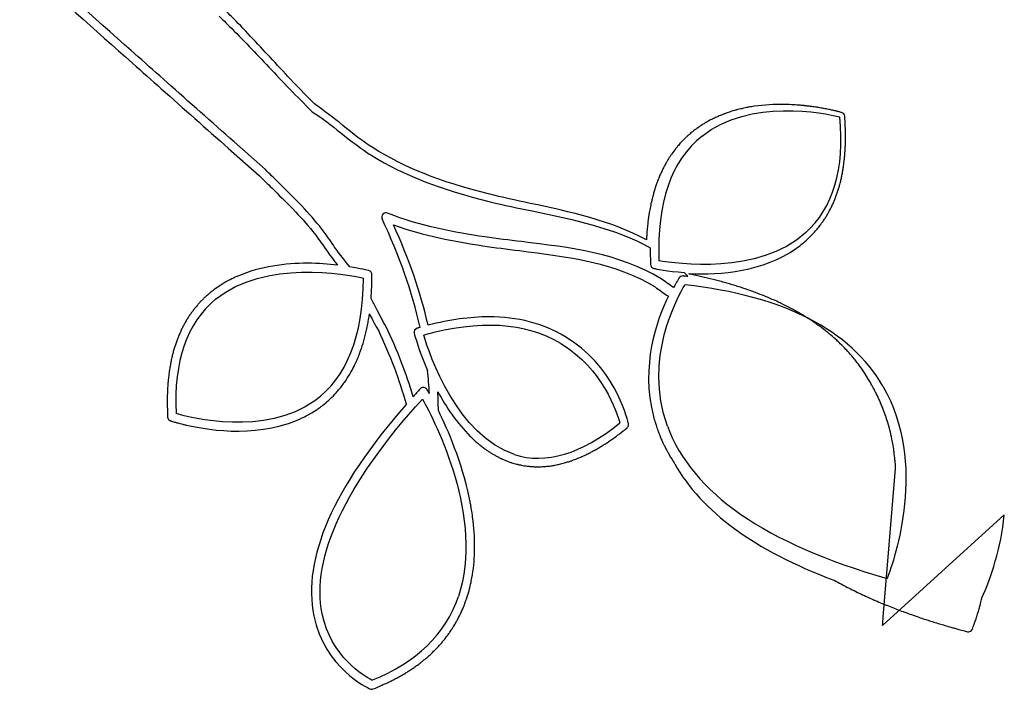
# Model space of a CAD drawing. Header units: millimetres. Extents: x 8.9 to 78.2, y -84.4 to -11.8.
# Tile 1 of 3: x 36.5 to 77.2, y -84.4 to -56.8. Entities that reach past the tile are written whole.
import ezdxf

# ---------------------------------------------------------------- set-up
doc = ezdxf.new("R2010")
doc.units = ezdxf.units.MM
doc.layers.get('0').update_dxf_attribs({"linetype": 'CONTINUOUS'})

msp = doc.modelspace()

# ---------------------------------------------------------------- linework, layer by layer
for p, q in [((44.776, -56.664), (44.922, -56.806)), ((45.156, -62.11), (46.436, -63.244)), ((46.678, -62.987), (45.39, -61.846)), ((50.157, -66.992), (50.016, -66.813)), ((42.898, -73.384), (42.899, -73.384)), ((43.281, -73.487), (43.29, -73.49)), ((48.296, -73.175), (48.296, -73.175)), ((43.424, -73.521), (43.424, -73.521)), ((57.104, -75.145), (57.089, -75.142)), ((72.158, -81.437), (72.669, -75.307)), ((77.151, -77.223), (72.126, -81.778)), ((55.3, -78.883), (55.301, -78.867))]:
    msp.add_line(p, q)
for centre, radius, start, end in [((48.708, -60.454), 0.174, 225.3117, 237.241), ((47.609, -71.687), 4.868, 152.7598, 154.7197), ((46.191, -69.001), 4.675, 296.7614, 300.0033), ((49.317, -78.784), 5.969, 341.4425, 344.806)]:
    msp.add_arc(centre, radius, start, end)
for centre, major_axis, ratio, start_param, end_param in [((13.508, -15.869), (-55.77, 49.401), 0.229298, 3.115092, 3.381655), ((120.209, -121.328), (55.771, -59.51), 0.221573, 3.123526, 3.392223), ((35.798, -66.609), (-15.021, 13.836), 0.672954, 3.912187, 4.17421), ((35.892, -66.183), (-15.331, 14.118), 0.657744, 3.905405, 4.145254), ((63.115, -67.337), (-1.125, 0.614), 0.458572, 3.937585, 4.149466), ((63.632, -67.594), (-0.497, -0.441), 0.376658, 2.652194, 2.708099), ((-4.206, -10.143), (53.176, -62.167), 0.221268, 6.265118, 6.533374), ((-42.922, -146.021), (-114.907, -74.366), 0.217327, 3.131218, 3.401252), ((97.828, -120.597), (-53.537, 51.955), 0.229149, 6.256659, 6.523054), ((21.432, -133.367), (-37.422, -63.214), 0.260235, 3.140883, 3.407835), ((43.534, -71.434), (6.983, -10.603), 0.607071, 1.082785, 1.348595), ((34.2, -71.796), (-17.401, 11.26), 0.723357, 3.838609, 4.009595), ((-485.334, 431.161), (-534.86, 503.427), 0.079728, 3.153029, 3.166042), ((44.471, -74.395), (-2.299, -11.851), 0.733305, 1.894532, 1.976649), ((48.072, -66.857), (-3.969, 10.391), 0.399049, 3.946036, 4.033793), ((71.908, -1.876), (-14.608, -72.949), 0.205433, 6.259314, 6.524158), ((231.642, -21.533), (-168.484, -51.721), 0.184949, 0.009836, 0.279216), ((232.856, -19.216), (-169.827, -54.69), 0.189931, 0.038797, 0.235107), ((37.565, -70.719), (-16.713, 11.401), 0.522776, 3.455346, 3.543533), ((24.461, -64.255), (-30.035, 17.49), 0.402147, 3.277361, 3.349017), ((-1.245, -48.234), (-55.423, 33.343), 0.277762, 2.933478, 3.20222)]:
    msp.add_ellipse(centre, major_axis=major_axis, ratio=ratio, start_param=start_param, end_param=end_param)
for points, knots in [([(36.547, -54.409), (38.074, -55.834), (39.661, -57.239), (41.197, -58.599), (41.594, -58.951), (41.991, -59.303), (42.388, -59.655), (43.31, -60.474), (44.233, -61.292), (45.156, -62.11)], [99, 99, 99, 99, 100, 100, 100, 101, 101, 101, 102, 102, 102, 102]), ([(42.622, -59.391), (42.225, -59.039), (41.828, -58.687), (41.431, -58.335), (39.898, -56.977), (38.314, -55.574), (36.791, -54.153)], [54, 54, 54, 54, 55, 55, 55, 56, 56, 56, 56]), ([(48.698, -60.281), (48.112, -59.688), (47.533, -59.065), (46.973, -58.462), (46.447, -57.895), (45.903, -57.309), (45.352, -56.747), (45.264, -56.658), (45.176, -56.569), (45.087, -56.481)], [542, 542, 542, 542, 543, 543, 543, 544, 544, 544, 545, 545, 545, 545]), ([(62.393, -65.883), (60.929, -65.092), (59.24, -64.73), (57.603, -64.38), (57.006, -64.252), (56.443, -64.131), (55.886, -63.99), (53.863, -63.478), (52.394, -62.893), (51.123, -62.093), (50.698, -61.826), (50.297, -61.505), (49.873, -61.165), (49.496, -60.863), (49.105, -60.55), (48.698, -60.281)], [537, 537, 537, 537, 538, 538, 538, 539, 539, 539, 540, 540, 540, 541, 541, 541, 542, 542, 542, 542]), ([(66.323, -60.475), (66.253, -60.491), (66.183, -60.508), (66.113, -60.527), (66.098, -60.531), (66.083, -60.536), (66.068, -60.54), (66.001, -60.558), (65.936, -60.577), (65.87, -60.598), (65.851, -60.604), (65.833, -60.61), (65.815, -60.616), (65.753, -60.637), (65.69, -60.658), (65.628, -60.681), (65.607, -60.689), (65.587, -60.697), (65.566, -60.705)], [491, 491, 491, 491, 492, 492, 492, 493, 493, 493, 494, 494, 494, 495, 495, 495, 496, 496, 496, 497, 497, 497, 497]), ([(66.841, -60.377), (66.761, -60.389), (66.682, -60.402), (66.602, -60.416), (66.595, -60.418), (66.588, -60.419), (66.581, -60.421)], [487, 487, 487, 487, 488, 488, 488, 489, 489, 489, 489]), ([(69.648, -60.456), (69.631, -60.453), (69.614, -60.45), (69.597, -60.447), (69.56, -60.441), (69.522, -60.434), (69.483, -60.428), (69.465, -60.425), (69.447, -60.422), (69.429, -60.419), (69.388, -60.413), (69.348, -60.407), (69.306, -60.401), (69.288, -60.398), (69.269, -60.396), (69.251, -60.393), (69.207, -60.387), (69.162, -60.381), (69.116, -60.375), (69.099, -60.373), (69.081, -60.371), (69.063, -60.369), (69.015, -60.363), (68.967, -60.358), (68.917, -60.353), (68.901, -60.351), (68.885, -60.349), (68.869, -60.348), (68.816, -60.343), (68.762, -60.337), (68.707, -60.333), (68.697, -60.332), (68.686, -60.331), (68.675, -60.33), (68.476, -60.315), (68.266, -60.304), (68.048, -60.301), (67.666, -60.297), (67.259, -60.317), (66.846, -60.376)], [473, 473, 473, 473, 474, 474, 474, 475, 475, 475, 476, 476, 476, 477, 477, 477, 478, 478, 478, 479, 479, 479, 480, 480, 480, 481, 481, 481, 482, 482, 482, 483, 483, 483, 484, 484, 484, 485, 485, 485, 486, 486, 486, 486]), ([(70.136, -60.555), (70.113, -60.55), (70.088, -60.544), (70.062, -60.538), (70.049, -60.536), (70.037, -60.533), (70.023, -60.53), (69.996, -60.524), (69.968, -60.518), (69.938, -60.512), (69.924, -60.509), (69.91, -60.506), (69.895, -60.503), (69.864, -60.497), (69.833, -60.49), (69.8, -60.484), (69.785, -60.481), (69.769, -60.478), (69.753, -60.475), (69.719, -60.469), (69.684, -60.462), (69.648, -60.456)], [466, 466, 466, 466, 467, 467, 467, 468, 468, 468, 469, 469, 469, 470, 470, 470, 471, 471, 471, 472, 472, 472, 473, 473, 473, 473]), ([(48.614, -60.6), (49.014, -60.86), (49.405, -61.168), (49.784, -61.467), (50.199, -61.795), (50.629, -62.134), (51.072, -62.408), (52.382, -63.219), (53.887, -63.806), (55.952, -64.313), (56.516, -64.451), (57.109, -64.574), (57.683, -64.693), (59.359, -65.039), (61.09, -65.398), (62.55, -66.215)], [11, 11, 11, 11, 12, 12, 12, 13, 13, 13, 14, 14, 14, 15, 15, 15, 16, 16, 16, 16]), ([(65.153, -60.883), (65.128, -60.895), (65.103, -60.908), (65.078, -60.921), (65.026, -60.947), (64.974, -60.975), (64.922, -61.004), (64.895, -61.019), (64.868, -61.034), (64.841, -61.05), (64.792, -61.078), (64.744, -61.107), (64.696, -61.138)], [500, 500, 500, 500, 501, 501, 501, 502, 502, 502, 503, 503, 503, 504, 504, 504, 504]), ([(65.566, -60.705), (65.507, -60.727), (65.448, -60.751), (65.389, -60.776), (65.366, -60.786), (65.343, -60.796), (65.32, -60.806)], [497, 497, 497, 497, 498, 498, 498, 499, 499, 499, 499]), ([(70.262, -60.586), (70.253, -60.583), (70.243, -60.581), (70.233, -60.578), (70.213, -60.573), (70.192, -60.568), (70.17, -60.563), (70.159, -60.561), (70.148, -60.558), (70.136, -60.555)], [463, 463, 463, 463, 464, 464, 464, 465, 465, 465, 466, 466, 466, 466]), ([(70.376, -60.615), (70.364, -60.612), (70.349, -60.608), (70.334, -60.604), (70.327, -60.602), (70.321, -60.6), (70.313, -60.598), (70.298, -60.594), (70.28, -60.59), (70.262, -60.586)], [460, 460, 460, 460, 461, 461, 461, 462, 462, 462, 463, 463, 463, 463]), ([(70.507, -62.915), (70.517, -62.855), (70.526, -62.795), (70.534, -62.734), (70.542, -62.675), (70.548, -62.614), (70.555, -62.554), (70.561, -62.493), (70.568, -62.433), (70.573, -62.372), (70.578, -62.307), (70.582, -62.241), (70.586, -62.175), (70.589, -62.116), (70.594, -62.056), (70.596, -61.996), (70.599, -61.924), (70.599, -61.85), (70.6, -61.776), (70.601, -61.72), (70.603, -61.664), (70.603, -61.606), (70.602, -61.521), (70.6, -61.433), (70.597, -61.345), (70.596, -61.298), (70.596, -61.251), (70.593, -61.203), (70.588, -61.066), (70.579, -60.927), (70.568, -60.786)], [447, 447, 447, 447, 448, 448, 448, 449, 449, 449, 450, 450, 450, 451, 451, 451, 452, 452, 452, 453, 453, 453, 454, 454, 454, 455, 455, 455, 456, 456, 456, 457, 457, 457, 457]), ([(64.61, -61.194), (64.565, -61.224), (64.52, -61.255), (64.476, -61.286), (64.461, -61.297), (64.446, -61.306), (64.431, -61.317), (64.417, -61.328), (64.403, -61.34), (64.388, -61.351), (64.366, -61.368), (64.343, -61.384), (64.321, -61.401), (64.301, -61.416), (64.284, -61.433), (64.265, -61.449), (64.219, -61.486), (64.174, -61.524), (64.13, -61.563), (64.096, -61.593), (64.061, -61.624), (64.028, -61.655), (63.984, -61.697), (63.941, -61.739), (63.899, -61.782), (63.868, -61.814), (63.837, -61.845), (63.806, -61.878), (63.763, -61.925), (63.722, -61.974), (63.68, -62.023), (63.654, -62.055), (63.627, -62.085), (63.601, -62.117)], [505, 505, 505, 505, 506, 506, 506, 507, 507, 507, 508, 508, 508, 509, 509, 509, 510, 510, 510, 511, 511, 511, 512, 512, 512, 513, 513, 513, 514, 514, 514, 515, 515, 515, 516, 516, 516, 516]), ([(63.601, -62.117), (63.545, -62.187), (63.492, -62.26), (63.44, -62.334), (63.415, -62.37), (63.391, -62.407), (63.366, -62.444), (63.325, -62.507), (63.284, -62.57), (63.246, -62.635), (63.222, -62.675), (63.2, -62.718), (63.177, -62.759), (63.147, -62.812), (63.118, -62.865), (63.09, -62.92), (63.067, -62.966), (63.045, -63.014), (63.023, -63.061), (62.997, -63.114), (62.973, -63.167), (62.949, -63.222), (62.928, -63.271), (62.908, -63.322), (62.888, -63.372), (62.866, -63.428), (62.844, -63.484), (62.824, -63.541), (62.805, -63.592), (62.787, -63.644), (62.77, -63.697), (62.75, -63.756), (62.732, -63.817), (62.713, -63.878), (62.698, -63.93), (62.682, -63.983), (62.668, -64.036), (62.65, -64.102), (62.634, -64.17), (62.618, -64.237), (62.606, -64.288), (62.593, -64.339), (62.581, -64.391), (62.563, -64.474), (62.548, -64.561), (62.532, -64.647)], [516, 516, 516, 516, 517, 517, 517, 518, 518, 518, 519, 519, 519, 520, 520, 520, 521, 521, 521, 522, 522, 522, 523, 523, 523, 524, 524, 524, 525, 525, 525, 526, 526, 526, 527, 527, 527, 528, 528, 528, 529, 529, 529, 530, 530, 530, 531, 531, 531, 531]), ([(70.415, -63.42), (70.426, -63.368), (70.437, -63.315), (70.448, -63.262), (70.46, -63.203), (70.471, -63.144), (70.481, -63.084), (70.491, -63.028), (70.499, -62.972), (70.507, -62.915)], [444, 444, 444, 444, 445, 445, 445, 446, 446, 446, 447, 447, 447, 447]), ([(46.436, -63.244), (46.604, -63.411), (46.773, -63.576), (46.941, -63.742), (47.52, -64.308), (48.118, -64.894), (48.632, -65.533), (48.796, -65.736), (48.95, -65.957), (49.098, -66.171), (49.23, -66.36), (49.366, -66.555), (49.511, -66.742), (49.558, -66.802), (49.606, -66.863), (49.653, -66.923)], [103, 103, 103, 103, 104, 104, 104, 105, 105, 105, 106, 106, 106, 107, 107, 107, 108, 108, 108, 108]), ([(69.164, -65.733), (69.235, -65.663), (69.303, -65.59), (69.369, -65.516), (69.392, -65.49), (69.412, -65.462), (69.434, -65.436), (69.477, -65.385), (69.519, -65.335), (69.56, -65.282), (69.587, -65.247), (69.612, -65.209), (69.638, -65.172), (69.671, -65.127), (69.703, -65.082), (69.734, -65.036), (69.762, -64.994), (69.787, -64.951), (69.813, -64.909), (69.84, -64.864), (69.867, -64.821), (69.893, -64.775), (69.919, -64.729), (69.943, -64.682), (69.967, -64.635), (69.991, -64.591), (70.014, -64.546), (70.036, -64.501), (70.06, -64.452), (70.082, -64.401), (70.104, -64.351), (70.124, -64.305), (70.144, -64.259), (70.163, -64.213), (70.184, -64.16), (70.204, -64.107), (70.224, -64.053), (70.241, -64.006), (70.258, -63.959), (70.275, -63.91), (70.293, -63.855), (70.311, -63.8), (70.327, -63.743), (70.342, -63.694), (70.357, -63.644), (70.37, -63.594), (70.386, -63.537), (70.401, -63.479), (70.415, -63.42)], [428, 428, 428, 428, 429, 429, 429, 430, 430, 430, 431, 431, 431, 432, 432, 432, 433, 433, 433, 434, 434, 434, 435, 435, 435, 436, 436, 436, 437, 437, 437, 438, 438, 438, 439, 439, 439, 440, 440, 440, 441, 441, 441, 442, 442, 442, 443, 443, 443, 444, 444, 444, 444]), ([(62.997, -67.484), (61.281, -66.438), (59.224, -66.193), (57.235, -65.956), (56.738, -65.896), (56.223, -65.835), (55.734, -65.762), (54.501, -65.579), (53.06, -65.32), (51.717, -64.781)], [25, 25, 25, 25, 26, 26, 26, 27, 27, 27, 28, 28, 28, 28]), ([(62.532, -64.647), (62.525, -64.685), (62.517, -64.722), (62.511, -64.76), (62.49, -64.884), (62.471, -65.01), (62.455, -65.139)], [531, 531, 531, 531, 532, 532, 532, 533, 533, 533, 533]), ([(49.79, -66.525), (49.65, -66.346), (49.517, -66.154), (49.388, -65.969), (49.236, -65.751), (49.079, -65.525), (48.907, -65.311)], [48, 48, 48, 48, 49, 49, 49, 50, 50, 50, 50]), ([(51.96, -65.262), (53.212, -65.716), (54.515, -65.954), (55.644, -66.127), (56.138, -66.202), (56.654, -66.266), (57.154, -66.328), (59.105, -66.569), (61.122, -66.819), (62.754, -67.823)], [304, 304, 304, 304, 305, 305, 305, 306, 306, 306, 307, 307, 307, 307]), ([(62.455, -65.139), (62.45, -65.184), (62.446, -65.232), (62.441, -65.278), (62.432, -65.365), (62.422, -65.452), (62.415, -65.541), (62.411, -65.597), (62.408, -65.655), (62.404, -65.712), (62.4, -65.769), (62.396, -65.825), (62.393, -65.883)], [533, 533, 533, 533, 534, 534, 534, 535, 535, 535, 536, 536, 536, 537, 537, 537, 537]), ([(68.905, -65.974), (68.914, -65.966), (68.923, -65.959), (68.932, -65.952), (69.011, -65.882), (69.088, -65.81), (69.162, -65.735)], [425, 425, 425, 425, 426, 426, 426, 427, 427, 427, 427]), ([(68.623, -66.197), (68.7, -66.14), (68.776, -66.081), (68.85, -66.018), (68.869, -66.003), (68.887, -65.989), (68.905, -65.974)], [423, 423, 423, 423, 424, 424, 424, 425, 425, 425, 425]), ([(49.653, -66.923), (49.287, -66.881), (48.865, -66.849), (48.41, -66.849), (47.506, -66.849), (46.48, -66.974), (45.542, -67.377), (45.527, -67.384), (45.512, -67.391), (45.496, -67.398), (45.406, -67.437), (45.317, -67.48), (45.229, -67.525), (45.204, -67.538), (45.179, -67.551), (45.154, -67.564), (45.053, -67.618), (44.953, -67.674), (44.856, -67.736)], [108, 108, 108, 108, 109, 109, 109, 110, 110, 110, 111, 111, 111, 112, 112, 112, 113, 113, 113, 114, 114, 114, 114]), ([(62.564, -66.898), (62.568, -66.978), (62.625, -67.045), (62.703, -67.061), (62.759, -67.074), (63.245, -67.175), (63.953, -67.228)], [17, 17, 17, 17, 18, 18, 18, 19, 19, 19, 19]), ([(63.913, -67.374), (63.906, -67.373), (63.9, -67.373), (63.894, -67.373), (63.836, -67.373), (63.781, -67.401), (63.748, -67.449)], [21, 21, 21, 21, 22, 22, 22, 23, 23, 23, 23]), ([(71.808, -72.101), (71.798, -72.081), (71.79, -72.061), (71.78, -72.041), (71.74, -71.962), (71.695, -71.888), (71.652, -71.811), (71.62, -71.753), (71.59, -71.695), (71.556, -71.638), (71.503, -71.547), (71.445, -71.46), (71.387, -71.372), (71.351, -71.316), (71.315, -71.259), (71.276, -71.204), (71.216, -71.118), (71.152, -71.034), (71.087, -70.95), (71.046, -70.897), (71.006, -70.843), (70.963, -70.79), (70.896, -70.708), (70.825, -70.627), (70.753, -70.547), (70.708, -70.497), (70.664, -70.446), (70.617, -70.397), (70.543, -70.318), (70.465, -70.241), (70.386, -70.165), (70.337, -70.117), (70.289, -70.07), (70.238, -70.024), (70.156, -69.948), (70.071, -69.875), (69.985, -69.802), (69.933, -69.758), (69.881, -69.714), (69.827, -69.671), (69.737, -69.599), (69.645, -69.529), (69.552, -69.46), (69.496, -69.419), (69.44, -69.378), (69.382, -69.338), (69.286, -69.27), (69.186, -69.203), (69.085, -69.138), (69.026, -69.1), (68.966, -69.062), (68.905, -69.025), (68.801, -68.961), (68.695, -68.898), (68.587, -68.837), (68.524, -68.801), (68.46, -68.766), (68.395, -68.732), (68.284, -68.672), (68.171, -68.613), (68.055, -68.556), (67.989, -68.523), (67.921, -68.491), (67.853, -68.459), (67.735, -68.403), (67.615, -68.349), (67.492, -68.296), (67.421, -68.265), (67.35, -68.236), (67.278, -68.207), (67.152, -68.155), (67.026, -68.104), (66.896, -68.056), (66.822, -68.028), (66.746, -68.002), (66.671, -67.975), (66.538, -67.927), (66.405, -67.881), (66.267, -67.836), (66.19, -67.811), (66.111, -67.788), (66.033, -67.764), (65.893, -67.72), (65.751, -67.677), (65.606, -67.637), (65.527, -67.615), (65.445, -67.594), (65.364, -67.573), (65.215, -67.534), (65.066, -67.495), (64.913, -67.458), (64.833, -67.439), (64.75, -67.422), (64.669, -67.404), (64.509, -67.368), (64.35, -67.333), (64.186, -67.3), (64.173, -67.298), (64.162, -67.295), (64.149, -67.292)], [387, 387, 387, 387, 388, 388, 388, 389, 389, 389, 390, 390, 390, 391, 391, 391, 392, 392, 392, 393, 393, 393, 394, 394, 394, 395, 395, 395, 396, 396, 396, 397, 397, 397, 398, 398, 398, 399, 399, 399, 400, 400, 400, 401, 401, 401, 402, 402, 402, 403, 403, 403, 404, 404, 404, 405, 405, 405, 406, 406, 406, 407, 407, 407, 408, 408, 408, 409, 409, 409, 410, 410, 410, 411, 411, 411, 412, 412, 412, 413, 413, 413, 414, 414, 414, 415, 415, 415, 416, 416, 416, 417, 417, 417, 418, 418, 418, 419, 419, 419, 420, 420, 420, 420]), ([(44.821, -67.759), (44.736, -67.813), (44.653, -67.871), (44.571, -67.932), (44.542, -67.954), (44.513, -67.976), (44.484, -67.999), (44.457, -68.02), (44.429, -68.039), (44.403, -68.061), (44.364, -68.093), (44.327, -68.128), (44.289, -68.161), (44.268, -68.179), (44.246, -68.195), (44.225, -68.214), (44.215, -68.223), (44.205, -68.234), (44.195, -68.243)], [115, 115, 115, 115, 116, 116, 116, 117, 117, 117, 118, 118, 118, 119, 119, 119, 120, 120, 120, 121, 121, 121, 121]), ([(63.301, -68.208), (62.817, -69.185), (62.139, -71.065), (62.686, -73.17), (62.707, -73.248), (62.728, -73.326), (62.751, -73.404), (62.758, -73.428), (62.767, -73.451), (62.774, -73.475)], [308, 308, 308, 308, 309, 309, 309, 310, 310, 310, 311, 311, 311, 311]), ([(44.195, -68.243), (44.162, -68.274), (44.131, -68.305), (44.099, -68.337), (44.059, -68.377), (44.019, -68.417), (43.98, -68.458), (43.948, -68.492), (43.918, -68.527), (43.887, -68.563), (43.851, -68.604), (43.815, -68.645), (43.781, -68.687), (43.751, -68.725), (43.721, -68.764), (43.691, -68.803), (43.66, -68.845), (43.629, -68.887), (43.598, -68.93), (43.569, -68.972), (43.541, -69.014), (43.513, -69.058), (43.485, -69.1), (43.458, -69.143), (43.431, -69.187), (43.404, -69.233), (43.377, -69.279), (43.351, -69.326), (43.327, -69.37), (43.303, -69.414), (43.28, -69.459)], [121, 121, 121, 121, 122, 122, 122, 123, 123, 123, 124, 124, 124, 125, 125, 125, 126, 126, 126, 127, 127, 127, 128, 128, 128, 129, 129, 129, 130, 130, 130, 131, 131, 131, 131]), ([(50.923, -69.239), (50.937, -69.156), (50.951, -69.072), (50.963, -68.987), (50.965, -68.97), (50.969, -68.953), (50.971, -68.936)], [189, 189, 189, 189, 190, 190, 190, 191, 191, 191, 191]), ([(50.852, -69.601), (50.871, -69.516), (50.888, -69.429), (50.904, -69.342), (50.91, -69.307), (50.917, -69.273), (50.923, -69.239)], [187, 187, 187, 187, 188, 188, 188, 189, 189, 189, 189]), ([(61.645, -73.432), (61.577, -73.138), (61.029, -71.053), (59.033, -69.862), (58.134, -69.326), (57.085, -69.057), (55.897, -69.057), (55.119, -69.057), (54.281, -69.174), (53.387, -69.404)], [300, 300, 300, 300, 301, 301, 301, 302, 302, 302, 303, 303, 303, 303]), ([(43.206, -69.608), (43.185, -69.653), (43.165, -69.699), (43.145, -69.745), (43.122, -69.797), (43.099, -69.85), (43.078, -69.904), (43.06, -69.95), (43.042, -69.998), (43.025, -70.046), (43.004, -70.101), (42.985, -70.157), (42.966, -70.213)], [132, 132, 132, 132, 133, 133, 133, 134, 134, 134, 135, 135, 135, 136, 136, 136, 136]), ([(50.462, -70.826), (50.471, -70.804), (50.481, -70.782), (50.49, -70.759), (50.521, -70.685), (50.551, -70.609), (50.58, -70.532), (50.588, -70.51), (50.596, -70.487), (50.605, -70.464), (50.702, -70.193), (50.785, -69.907), (50.852, -69.603)], [182, 182, 182, 182, 183, 183, 183, 184, 184, 184, 185, 185, 185, 186, 186, 186, 186]), ([(42.966, -70.213), (42.95, -70.262), (42.935, -70.311), (42.92, -70.361), (42.903, -70.419), (42.886, -70.477), (42.87, -70.536)], [136, 136, 136, 136, 137, 137, 137, 138, 138, 138, 138]), ([(42.87, -70.536), (42.857, -70.588), (42.844, -70.64), (42.832, -70.692), (42.818, -70.752), (42.803, -70.812), (42.791, -70.874), (42.779, -70.927), (42.77, -70.983), (42.76, -71.038), (42.748, -71.1), (42.737, -71.161), (42.727, -71.224), (42.718, -71.282), (42.711, -71.341), (42.703, -71.4), (42.695, -71.463), (42.686, -71.525), (42.679, -71.589), (42.673, -71.651), (42.668, -71.716), (42.663, -71.78), (42.657, -71.842), (42.651, -71.904), (42.648, -71.967), (42.643, -72.037), (42.641, -72.109), (42.639, -72.18)], [138, 138, 138, 138, 139, 139, 139, 140, 140, 140, 141, 141, 141, 142, 142, 142, 143, 143, 143, 144, 144, 144, 145, 145, 145, 146, 146, 146, 147, 147, 147, 147]), ([(50.348, -71.073), (50.352, -71.065), (50.356, -71.058), (50.36, -71.05), (50.395, -70.977), (50.429, -70.902), (50.462, -70.826)], [180, 180, 180, 180, 181, 181, 181, 182, 182, 182, 182]), ([(48.773, -72.898), (48.821, -72.866), (48.87, -72.834), (48.918, -72.8), (48.937, -72.786), (48.954, -72.771), (48.972, -72.758), (48.992, -72.742), (49.012, -72.726), (49.032, -72.71), (49.215, -72.569), (49.386, -72.414), (49.544, -72.246), (49.561, -72.227), (49.579, -72.209), (49.595, -72.191), (49.643, -72.139), (49.688, -72.086), (49.733, -72.031), (49.75, -72.01), (49.767, -71.989), (49.784, -71.968), (49.829, -71.911), (49.873, -71.854), (49.916, -71.795)], [170, 170, 170, 170, 171, 171, 171, 172, 172, 172, 173, 173, 173, 174, 174, 174, 175, 175, 175, 176, 176, 176, 177, 177, 177, 178, 178, 178, 178]), ([(42.639, -72.18), (42.636, -72.24), (42.633, -72.299), (42.632, -72.36), (42.631, -72.443), (42.632, -72.529), (42.632, -72.614), (42.632, -72.665), (42.631, -72.714), (42.633, -72.766), (42.636, -72.904), (42.641, -73.044), (42.649, -73.187)], [147, 147, 147, 147, 148, 148, 148, 149, 149, 149, 150, 150, 150, 151, 151, 151, 151]), ([(53.211, -71.972), (53.205, -71.972), (53.199, -71.971), (53.193, -71.971), (53.144, -71.971), (53.097, -71.992), (53.064, -72.028)], [37, 37, 37, 37, 38, 38, 38, 39, 39, 39, 39]), ([(53.442, -72.223), (53.389, -72.131), (53.355, -72.074), (53.344, -72.056), (53.315, -72.009), (53.266, -71.978), (53.211, -71.972)], [35, 35, 35, 35, 36, 36, 36, 37, 37, 37, 37]), ([(72.136, -72.808), (72.098, -72.713), (72.057, -72.619), (72.015, -72.525), (72.004, -72.501), (71.994, -72.476), (71.983, -72.452), (71.941, -72.361), (71.895, -72.271), (71.848, -72.18), (71.837, -72.159), (71.828, -72.137), (71.816, -72.115), (71.814, -72.111), (71.811, -72.106), (71.808, -72.101)], [382, 382, 382, 382, 383, 383, 383, 384, 384, 384, 385, 385, 385, 386, 386, 386, 387, 387, 387, 387]), ([(52.494, -72.661), (49.477, -76.097), (48.193, -79.028), (48.679, -81.38), (49.126, -83.542), (50.913, -84.359), (50.989, -84.393), (51.031, -84.412), (51.081, -84.413), (51.124, -84.396)], [193, 193, 193, 193, 194, 194, 194, 195, 195, 195, 196, 196, 196, 196]), ([(48.529, -73.049), (48.531, -73.048), (48.534, -73.046), (48.537, -73.045), (48.611, -73.002), (48.685, -72.956), (48.757, -72.908)], [166, 166, 166, 166, 167, 167, 167, 168, 168, 168, 168]), ([(72.269, -73.166), (72.235, -73.068), (72.198, -72.97), (72.16, -72.872), (72.152, -72.851), (72.145, -72.829), (72.136, -72.808)], [380, 380, 380, 380, 381, 381, 381, 382, 382, 382, 382]), ([(42.899, -73.384), (42.921, -73.391), (42.945, -73.398), (42.972, -73.406), (42.989, -73.41), (43.008, -73.416), (43.026, -73.421), (43.038, -73.424), (43.05, -73.427), (43.063, -73.431), (43.09, -73.438), (43.119, -73.446), (43.149, -73.454), (43.156, -73.456), (43.162, -73.457), (43.17, -73.459)], [154, 154, 154, 154, 155, 155, 155, 156, 156, 156, 157, 157, 157, 158, 158, 158, 159, 159, 159, 159]), ([(57.089, -75.142), (57.106, -75.146), (57.124, -75.149), (57.142, -75.153), (57.212, -75.168), (57.283, -75.183), (57.354, -75.195), (57.395, -75.201), (57.438, -75.205), (57.48, -75.21), (57.527, -75.216), (57.574, -75.223), (57.622, -75.227), (57.67, -75.231), (57.719, -75.232), (57.768, -75.234), (57.81, -75.235), (57.852, -75.238), (57.894, -75.238), (57.945, -75.238), (57.998, -75.236), (58.05, -75.234), (58.089, -75.233), (58.129, -75.232), (58.169, -75.229), (58.223, -75.225), (58.277, -75.219), (58.331, -75.213), (58.37, -75.209), (58.409, -75.205), (58.448, -75.2), (58.503, -75.192), (58.558, -75.182), (58.614, -75.172), (58.653, -75.165), (58.691, -75.158), (58.73, -75.15), (58.786, -75.138), (58.843, -75.124), (58.9, -75.11), (58.938, -75.1), (58.977, -75.09), (59.015, -75.079), (59.072, -75.063), (59.13, -75.046), (59.187, -75.028), (59.226, -75.015), (59.266, -75.002), (59.305, -74.988), (59.362, -74.968), (59.419, -74.947), (59.477, -74.925), (59.517, -74.91), (59.558, -74.893), (59.599, -74.876), (59.656, -74.852), (59.713, -74.828), (59.77, -74.803), (59.812, -74.783), (59.854, -74.763), (59.897, -74.743), (59.953, -74.716), (60.009, -74.689), (60.066, -74.659), (60.11, -74.637), (60.155, -74.612), (60.2, -74.588), (60.255, -74.558), (60.309, -74.528), (60.364, -74.496), (60.412, -74.468), (60.461, -74.439), (60.509, -74.409), (60.561, -74.377), (60.614, -74.346), (60.666, -74.313), (60.719, -74.279), (60.772, -74.242), (60.826, -74.207), (60.874, -74.174), (60.923, -74.142), (60.972, -74.108), (61.034, -74.065), (61.097, -74.018), (61.159, -73.972), (61.2, -73.942), (61.24, -73.914), (61.28, -73.883), (61.383, -73.805), (61.487, -73.723), (61.592, -73.637), (61.63, -73.606), (61.653, -73.561), (61.656, -73.513), (61.657, -73.497), (61.656, -73.481), (61.653, -73.464)], [267, 267, 267, 267, 268, 268, 268, 269, 269, 269, 270, 270, 270, 271, 271, 271, 272, 272, 272, 273, 273, 273, 274, 274, 274, 275, 275, 275, 276, 276, 276, 277, 277, 277, 278, 278, 278, 279, 279, 279, 280, 280, 280, 281, 281, 281, 282, 282, 282, 283, 283, 283, 284, 284, 284, 285, 285, 285, 286, 286, 286, 287, 287, 287, 288, 288, 288, 289, 289, 289, 290, 290, 290, 291, 291, 291, 292, 292, 292, 293, 293, 293, 294, 294, 294, 295, 295, 295, 296, 296, 296, 297, 297, 297, 298, 298, 298, 299, 299, 299, 299]), ([(62.774, -73.475), (62.797, -73.547), (62.82, -73.619), (62.846, -73.692), (62.85, -73.702), (62.853, -73.712), (62.857, -73.723)], [311, 311, 311, 311, 312, 312, 312, 313, 313, 313, 313]), ([(72.478, -73.922), (72.476, -73.91), (72.473, -73.898), (72.471, -73.885), (72.447, -73.78), (72.42, -73.675), (72.391, -73.57), (72.387, -73.555), (72.383, -73.541), (72.379, -73.526), (72.351, -73.424), (72.319, -73.322), (72.286, -73.221), (72.28, -73.202), (72.275, -73.184), (72.269, -73.166)], [375, 375, 375, 375, 376, 376, 376, 377, 377, 377, 378, 378, 378, 379, 379, 379, 380, 380, 380, 380]), ([(62.874, -73.768), (62.897, -73.829), (62.92, -73.889), (62.944, -73.949), (62.955, -73.976), (62.966, -74.003), (62.977, -74.03), (62.987, -74.052), (62.995, -74.074), (63.005, -74.096), (63.018, -74.127), (63.033, -74.157), (63.047, -74.187)], [314, 314, 314, 314, 315, 315, 315, 316, 316, 316, 317, 317, 317, 318, 318, 318, 318]), ([(55.129, -73.984), (55.134, -73.989), (55.138, -73.993), (55.143, -73.997), (55.201, -74.055), (55.26, -74.11), (55.32, -74.164), (55.335, -74.178), (55.349, -74.191), (55.364, -74.204)], [248, 248, 248, 248, 249, 249, 249, 250, 250, 250, 251, 251, 251, 251]), ([(55.364, -74.204), (55.415, -74.249), (55.467, -74.292), (55.52, -74.335), (55.543, -74.354), (55.567, -74.374), (55.591, -74.393), (55.636, -74.428), (55.682, -74.462), (55.729, -74.496), (55.761, -74.519), (55.792, -74.542), (55.824, -74.564), (55.865, -74.592), (55.906, -74.618), (55.948, -74.645), (55.986, -74.669), (56.025, -74.694), (56.064, -74.718), (56.101, -74.74), (56.14, -74.76), (56.178, -74.781), (56.222, -74.805), (56.266, -74.83), (56.312, -74.853), (56.348, -74.871), (56.385, -74.887), (56.421, -74.904), (56.47, -74.926), (56.518, -74.95), (56.567, -74.97), (56.607, -74.986), (56.647, -75), (56.687, -75.015), (56.735, -75.033), (56.783, -75.052), (56.832, -75.068)], [251, 251, 251, 251, 252, 252, 252, 253, 253, 253, 254, 254, 254, 255, 255, 255, 256, 256, 256, 257, 257, 257, 258, 258, 258, 259, 259, 259, 260, 260, 260, 261, 261, 261, 262, 262, 262, 263, 263, 263, 263]), ([(63.047, -74.187), (63.064, -74.226), (63.082, -74.265), (63.1, -74.303), (63.121, -74.346), (63.142, -74.388), (63.163, -74.431)], [318, 318, 318, 318, 319, 319, 319, 320, 320, 320, 320]), ([(63.163, -74.431), (63.186, -74.476), (63.209, -74.522), (63.233, -74.567), (63.251, -74.601), (63.27, -74.634), (63.289, -74.668)], [320, 320, 320, 320, 321, 321, 321, 322, 322, 322, 322]), ([(55.235, -77.391), (55.222, -77.283), (55.206, -77.175), (55.189, -77.067), (55.183, -77.028), (55.176, -76.99), (55.17, -76.951), (55.159, -76.89), (55.149, -76.829), (55.138, -76.769), (55.125, -76.703), (55.113, -76.639), (55.099, -76.574), (55.094, -76.549), (55.089, -76.524), (55.084, -76.5)], [240, 240, 240, 240, 241, 241, 241, 242, 242, 242, 243, 243, 243, 244, 244, 244, 245, 245, 245, 245]), ([(55.277, -77.793), (55.276, -77.778), (55.274, -77.762), (55.273, -77.747), (55.264, -77.647), (55.254, -77.547), (55.242, -77.448), (55.239, -77.429), (55.238, -77.41), (55.235, -77.391)], [237, 237, 237, 237, 238, 238, 238, 239, 239, 239, 240, 240, 240, 240]), ([(55.088, -80.308), (55.114, -80.207), (55.138, -80.105), (55.16, -80.003), (55.164, -79.985), (55.168, -79.967), (55.171, -79.949)], [232, 232, 232, 232, 233, 233, 233, 234, 234, 234, 234]), ([(70.131, -79.92), (70.232, -79.974), (70.335, -80.026), (70.439, -80.078), (70.448, -80.082), (70.457, -80.087), (70.466, -80.091)], [328, 328, 328, 328, 329, 329, 329, 330, 330, 330, 330]), ([(70.466, -80.091), (70.565, -80.145), (70.664, -80.197), (70.766, -80.249), (70.78, -80.256), (70.793, -80.263), (70.807, -80.27), (70.904, -80.32), (71.003, -80.369), (71.103, -80.417), (71.122, -80.427), (71.142, -80.437), (71.162, -80.446), (71.258, -80.492), (71.355, -80.538), (71.453, -80.583), (71.478, -80.595), (71.503, -80.606), (71.528, -80.617), (71.623, -80.66), (71.719, -80.703), (71.816, -80.745), (71.846, -80.759), (71.877, -80.772), (71.908, -80.785), (72.001, -80.825), (72.095, -80.865), (72.19, -80.904), (72.227, -80.919), (72.263, -80.934), (72.3, -80.949), (72.392, -80.986), (72.484, -81.023), (72.577, -81.059), (72.62, -81.076), (72.663, -81.092), (72.706, -81.109), (72.795, -81.143), (72.885, -81.177), (72.976, -81.21), (73.025, -81.229), (73.076, -81.247), (73.126, -81.265), (73.213, -81.296), (73.299, -81.327), (73.387, -81.358), (73.444, -81.378), (73.503, -81.398), (73.561, -81.417), (73.643, -81.446), (73.726, -81.474), (73.81, -81.502), (73.876, -81.524), (73.944, -81.545), (74.011, -81.567), (74.089, -81.592), (74.166, -81.617), (74.246, -81.641), (74.322, -81.665), (74.401, -81.689), (74.479, -81.712), (74.551, -81.734), (74.622, -81.756), (74.694, -81.778), (74.789, -81.805), (74.885, -81.833), (74.981, -81.86), (75.039, -81.876), (75.096, -81.893), (75.154, -81.909), (75.31, -81.953), (75.468, -81.996), (75.628, -82.037)], [330, 330, 330, 330, 331, 331, 331, 332, 332, 332, 333, 333, 333, 334, 334, 334, 335, 335, 335, 336, 336, 336, 337, 337, 337, 338, 338, 338, 339, 339, 339, 340, 340, 340, 341, 341, 341, 342, 342, 342, 343, 343, 343, 344, 344, 344, 345, 345, 345, 346, 346, 346, 347, 347, 347, 348, 348, 348, 349, 349, 349, 350, 350, 350, 351, 351, 351, 352, 352, 352, 353, 353, 353, 354, 354, 354, 354]), ([(54.682, -81.389), (54.702, -81.347), (54.723, -81.306), (54.743, -81.264), (54.769, -81.208), (54.793, -81.152), (54.817, -81.096), (54.835, -81.053), (54.853, -81.012), (54.87, -80.969), (54.876, -80.954), (54.883, -80.94), (54.889, -80.925), (54.911, -80.867), (54.931, -80.808), (54.952, -80.75), (54.958, -80.731), (54.966, -80.714), (54.972, -80.695)], [223, 223, 223, 223, 224, 224, 224, 225, 225, 225, 226, 226, 226, 227, 227, 227, 228, 228, 228, 229, 229, 229, 229]), ([(76.101, -81.131), (76.108, -81.107), (76.115, -81.084), (76.122, -81.058), (76.136, -81.008), (76.151, -80.954), (76.165, -80.9), (76.169, -80.887), (76.172, -80.875), (76.176, -80.862)], [359, 359, 359, 359, 360, 360, 360, 361, 361, 361, 362, 362, 362, 362]), ([(54.266, -82.086), (54.299, -82.04), (54.33, -81.993), (54.361, -81.946), (54.388, -81.905), (54.415, -81.864), (54.441, -81.822), (54.471, -81.773), (54.501, -81.723), (54.53, -81.673), (54.553, -81.631), (54.577, -81.59), (54.6, -81.548), (54.628, -81.496), (54.655, -81.443), (54.682, -81.389)], [218, 218, 218, 218, 219, 219, 219, 220, 220, 220, 221, 221, 221, 222, 222, 222, 223, 223, 223, 223]), ([(75.833, -81.931), (75.848, -81.895), (75.923, -81.706), (76.021, -81.399), (76.026, -81.385), (76.03, -81.369), (76.035, -81.355)], [355, 355, 355, 355, 356, 356, 356, 357, 357, 357, 357]), ([(53.869, -82.584), (53.906, -82.543), (53.942, -82.502), (53.977, -82.46), (54.011, -82.42), (54.043, -82.38), (54.076, -82.34), (54.11, -82.297), (54.144, -82.253), (54.177, -82.208), (54.207, -82.168), (54.237, -82.127), (54.266, -82.086)], [214, 214, 214, 214, 215, 215, 215, 216, 216, 216, 217, 217, 217, 218, 218, 218, 218]), ([(51.124, -84.396), (51.245, -84.349), (51.364, -84.3), (51.479, -84.249), (51.521, -84.231), (51.56, -84.212), (51.6, -84.194), (51.674, -84.16), (51.748, -84.127), (51.819, -84.092), (51.866, -84.069), (51.912, -84.044), (51.958, -84.021), (52.02, -83.989), (52.083, -83.958), (52.143, -83.925), (52.192, -83.898), (52.239, -83.87), (52.286, -83.843), (52.342, -83.811), (52.398, -83.78), (52.451, -83.747), (52.5, -83.717), (52.547, -83.687), (52.594, -83.656), (52.644, -83.624), (52.695, -83.592), (52.744, -83.559), (52.791, -83.527), (52.837, -83.494), (52.882, -83.461), (52.929, -83.428), (52.976, -83.394), (53.022, -83.36), (53.067, -83.326), (53.11, -83.291), (53.154, -83.257), (53.197, -83.222), (53.241, -83.187), (53.284, -83.151), (53.326, -83.115), (53.367, -83.079), (53.408, -83.042), (53.45, -83.005), (53.491, -82.969), (53.53, -82.931), (53.57, -82.894), (53.608, -82.856), (53.647, -82.818), (53.686, -82.779), (53.724, -82.74), (53.762, -82.701)], [196, 196, 196, 196, 197, 197, 197, 198, 198, 198, 199, 199, 199, 200, 200, 200, 201, 201, 201, 202, 202, 202, 203, 203, 203, 204, 204, 204, 205, 205, 205, 206, 206, 206, 207, 207, 207, 208, 208, 208, 209, 209, 209, 210, 210, 210, 211, 211, 211, 212, 212, 212, 213, 213, 213, 213])]:
    msp.add_open_spline(points, degree=3, knots=knots)
for points in [[(44.922, -56.806), (45.01, -56.893), (45.099, -56.979), (45.187, -57.067)], [(45.187, -57.067), (45.741, -57.619), (46.289, -58.197), (46.82, -58.757)], [(46.82, -58.757), (47.392, -59.36), (47.984, -59.983), (48.586, -60.578)], [(45.39, -61.846), (44.467, -61.028), (43.544, -60.21), (42.622, -59.391)], [(64.685, -61.604), (66.671, -60.025), (69.742, -60.66), (70.372, -60.813)], [(66.357, -60.467), (66.346, -60.469), (66.335, -60.472), (66.323, -60.475)], [(66.581, -60.421), (66.506, -60.435), (66.432, -60.45), (66.357, -60.467)], [(66.846, -60.376), (66.845, -60.376), (66.843, -60.377), (66.841, -60.377)], [(65.32, -60.806), (65.264, -60.831), (65.209, -60.856), (65.153, -60.883)], [(70.385, -60.617), (70.382, -60.617), (70.379, -60.616), (70.376, -60.615)], [(70.442, -60.634), (70.434, -60.631), (70.413, -60.625), (70.385, -60.617)], [(70.568, -60.786), (70.561, -60.714), (70.511, -60.654), (70.442, -60.634)], [(64.696, -61.138), (64.667, -61.156), (64.638, -61.175), (64.61, -61.194)], [(47.188, -63.49), (47.02, -63.325), (46.852, -63.16), (46.678, -62.987)], [(48.907, -65.311), (48.38, -64.657), (47.774, -64.064), (47.188, -63.49)], [(51.523, -64.824), (51.473, -64.877), (51.461, -64.955), (51.492, -65.021)], [(51.717, -64.781), (51.65, -64.754), (51.573, -64.771), (51.523, -64.824)], [(68.959, -65.592), (66.998, -67.349), (63.619, -66.867), (62.91, -66.742)], [(69.162, -65.735), (69.163, -65.734), (69.163, -65.733), (69.164, -65.733)], [(50.016, -66.813), (49.94, -66.717), (49.865, -66.621), (49.79, -66.525)], [(62.55, -66.215), (62.549, -66.438), (62.552, -66.664), (62.564, -66.898)], [(64.153, -67.272), (65.446, -67.334), (67.215, -67.191), (68.58, -66.227)], [(68.58, -66.227), (68.594, -66.217), (68.608, -66.207), (68.623, -66.197)], [(44.625, -68.335), (46.664, -66.668), (50.018, -67.304), (50.72, -67.462)], [(50.942, -67.152), (50.899, -67.14), (50.608, -67.065), (50.157, -66.992)], [(51.073, -67.321), (51.073, -67.242), (51.019, -67.172), (50.942, -67.152)], [(51.039, -68.304), (51.063, -67.989), (51.075, -67.662), (51.073, -67.321)], [(64.103, -67.397), (64.039, -67.39), (63.977, -67.381), (63.913, -67.374)], [(44.856, -67.736), (44.844, -67.743), (44.833, -67.751), (44.821, -67.759)], [(63.26, -73.558), (62.249, -70.796), (63.677, -68.236), (63.984, -67.736)], [(63.512, -67.843), (63.332, -67.728), (63.157, -67.602), (62.997, -67.484)], [(63.748, -67.449), (63.732, -67.474), (63.639, -67.613), (63.512, -67.843)], [(62.754, -67.823), (62.913, -67.943), (63.102, -68.081), (63.301, -68.208)], [(51.258, -68.722), (51.186, -68.582), (51.114, -68.443), (51.039, -68.304)], [(50.971, -68.936), (51.093, -69.173), (51.219, -69.416), (51.352, -69.636)], [(51.662, -69.469), (51.517, -69.228), (51.385, -68.971), (51.258, -68.722)], [(50.852, -69.603), (50.852, -69.602), (50.852, -69.602), (50.852, -69.601)], [(52.938, -69.529), (52.847, -69.556), (52.793, -69.651), (52.818, -69.743)], [(52.818, -69.743), (52.835, -69.81), (53.007, -70.447), (53.363, -71.265)], [(53.062, -69.495), (53.02, -69.506), (52.98, -69.517), (52.938, -69.529)], [(56.946, -74.732), (54.6, -73.972), (53.447, -70.607), (53.207, -69.819)], [(58.865, -70.161), (60.591, -71.189), (61.176, -72.986), (61.298, -73.433)], [(49.916, -71.795), (49.928, -71.779), (49.939, -71.762), (49.951, -71.746)], [(53.064, -72.028), (52.964, -72.136), (52.867, -72.243), (52.771, -72.349)], [(53.792, -72.147), (54.135, -72.781), (54.578, -73.438), (55.129, -73.984)], [(72.147, -71.918), (73.992, -75.091), (72.626, -79.046), (72.319, -79.839)], [(48.713, -72.513), (46.657, -73.999), (43.617, -73.225), (42.995, -73.044)], [(49.024, -81.303), (48.551, -78.998), (49.981, -75.938), (53.16, -72.445)], [(53.16, -72.445), (53.683, -73.387), (55.721, -77.383), (54.638, -80.583)], [(48.757, -72.908), (48.759, -72.907), (48.761, -72.906), (48.762, -72.905)], [(48.762, -72.905), (48.766, -72.903), (48.769, -72.9), (48.773, -72.898)], [(55.084, -76.5), (54.776, -75.034), (54.216, -73.733), (53.812, -72.922)], [(42.649, -73.187), (42.653, -73.259), (42.701, -73.321), (42.769, -73.344)], [(42.769, -73.344), (42.783, -73.348), (42.827, -73.363), (42.898, -73.384)], [(43.17, -73.459), (43.205, -73.468), (43.242, -73.478), (43.281, -73.487)], [(43.29, -73.49), (43.333, -73.5), (43.377, -73.511), (43.424, -73.521)], [(43.424, -73.521), (44.466, -73.76), (46.55, -74.055), (48.296, -73.175)], [(61.653, -73.464), (61.652, -73.46), (61.649, -73.448), (61.645, -73.432)], [(62.857, -73.723), (62.862, -73.738), (62.869, -73.753), (62.874, -73.768)], [(72.545, -74.244), (72.525, -74.137), (72.503, -74.03), (72.478, -73.922)], [(72.55, -74.273), (72.548, -74.263), (72.547, -74.254), (72.545, -74.244)], [(72.602, -74.601), (72.587, -74.492), (72.569, -74.383), (72.55, -74.273)], [(63.289, -74.668), (63.318, -74.72), (63.347, -74.773), (63.378, -74.825)], [(72.604, -74.622), (72.603, -74.615), (72.603, -74.608), (72.602, -74.601)], [(72.643, -74.956), (72.632, -74.845), (72.619, -74.733), (72.604, -74.622)], [(56.832, -75.068), (56.833, -75.068), (56.835, -75.069), (56.836, -75.07)], [(56.836, -75.07), (56.903, -75.091), (56.97, -75.109), (57.037, -75.126)], [(63.378, -74.825), (63.392, -74.849), (63.407, -74.873), (63.421, -74.897)], [(63.421, -74.897), (63.458, -74.958), (63.495, -75.018), (63.534, -75.078)], [(63.534, -75.078), (63.542, -75.091), (63.551, -75.103), (63.559, -75.116)], [(72.644, -74.969), (72.643, -74.965), (72.643, -74.96), (72.643, -74.956)], [(72.669, -75.307), (72.663, -75.195), (72.654, -75.082), (72.644, -74.969)], [(57.037, -75.126), (57.06, -75.132), (57.082, -75.14), (57.104, -75.145)], [(76.23, -80.648), (76.597, -79.806), (77.016, -78.591), (77.151, -77.223)], [(70.12, -79.915), (70.124, -79.917), (70.127, -79.919), (70.131, -79.92)], [(55.077, -80.348), (55.081, -80.335), (55.084, -80.321), (55.088, -80.308)], [(54.972, -80.695), (54.973, -80.691), (54.974, -80.687), (54.976, -80.684)], [(76.176, -80.862), (76.193, -80.798), (76.21, -80.732), (76.226, -80.664)], [(76.226, -80.664), (76.228, -80.658), (76.229, -80.653), (76.23, -80.648)], [(76.07, -81.238), (76.08, -81.204), (76.09, -81.167), (76.101, -81.131)], [(51.069, -84.039), (50.756, -83.875), (49.385, -83.066), (49.024, -81.303)], [(72.126, -81.778), (72.139, -81.665), (72.149, -81.552), (72.158, -81.437)], [(76.035, -81.355), (76.046, -81.317), (76.058, -81.279), (76.07, -81.238)], [(75.628, -82.037), (75.715, -82.058), (75.801, -82.012), (75.833, -81.931)], [(53.762, -82.701), (53.798, -82.662), (53.834, -82.623), (53.869, -82.584)]]:
    msp.add_open_spline(points, degree=3)

doc.saveas('drawing.dxf')
